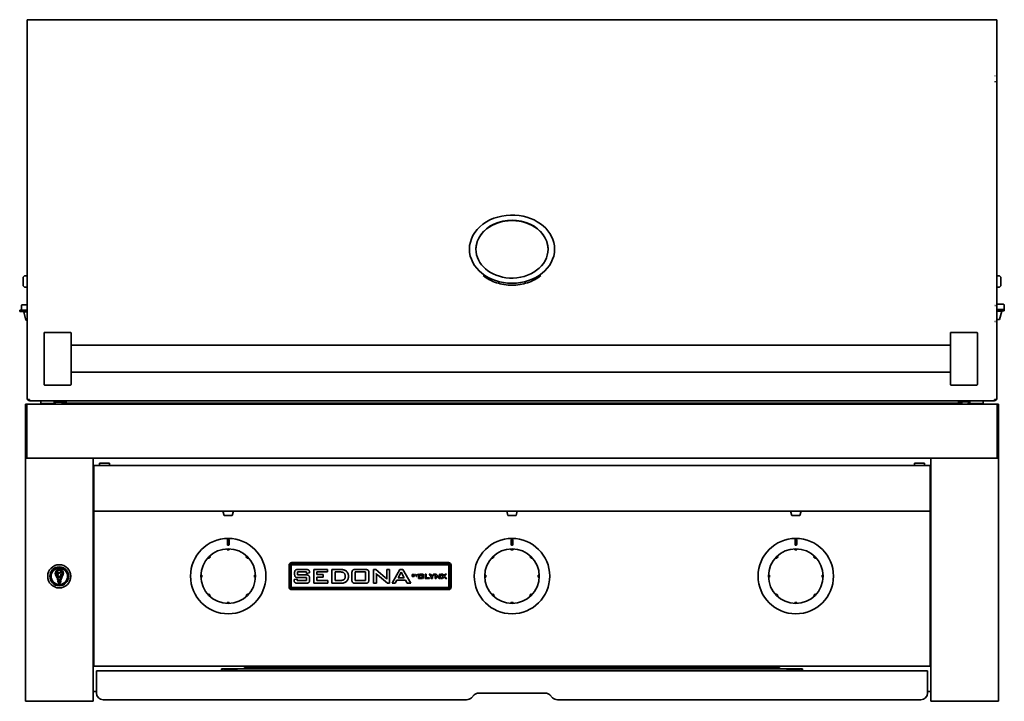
# Model space of a CAD drawing. Extents: x -1.2 to 69.4, y 1.7 to 60.2.
# Tile 1 of 3: x -1.2 to 35.2, y 1.7 to 27. Entities that reach past the tile are written whole.
import ezdxf

# ---------------------------------------------------------------- set-up
doc = ezdxf.new("R2010")
doc.units = 0
doc.header["$MEASUREMENT"] = 0

msp = doc.modelspace()

# ---------------------------------------------------------------- linework, layer by layer
at = {"color": 7, "lineweight": 35}
for p, q in [((-0.853, 26.956), (-0.938, 26.956)), ((-0.938, 24.882), (-0.938, 26.956)), ((-0.938, 24.794), (-0.938, 26.847)), ((-0.853, 26.957), (-0.853, 26.956)), ((34.853, 26.957), (-0.853, 26.957)), ((34.853, 26.956), (34.853, 26.957)), ((34.937, 26.956), (34.853, 26.956)), ((34.937, 26.956), (34.937, 24.882)), ((-0.938, 24.663), (-0.938, 24.882)), ((-0.938, 24.794), (-0.938, 24.582)), ((34.937, 24.882), (34.937, 24.663)), ((-0.938, 16.379), (-0.938, 24.663)), ((-0.938, 16.359), (-0.938, 24.582)), ((34.937, 24.663), (34.937, 16.379)), ((15.425, 18.398), (15.425, 18.466)), ((18.575, 18.398), (18.575, 18.466)), ((-1.088, 17.395), (-1.088, 17.168)), ((-1.088, 17.168), (-1.088, 17.149)), ((-0.938, 17.485), (-0.998, 17.485)), ((34.937, 17.485), (34.997, 17.485)), ((35.087, 17.392), (35.087, 17.395)), ((35.087, 17.149), (35.087, 17.392)), ((-0.938, 17.059), (-0.998, 17.059)), ((34.937, 17.059), (34.997, 17.059)), ((-0.938, 16.401), (-1.122, 16.401)), ((35.181, 16.426), (34.937, 16.426)), ((35.212, 16.395), (35.212, 16.239)), ((-0.965, 16.214), (-1.215, 16.214)), ((-1.215, 16.154), (-1.215, 16.214)), ((-0.965, 16.154), (-1.215, 16.154)), ((-1.153, 16.37), (-1.153, 16.214)), ((-1.063, 16.144), (-0.938, 16.144)), ((-0.982, 15.841), (-1.063, 16.144)), ((-1.013, 16.144), (-1.013, 16.154)), ((-0.938, 16.214), (-0.965, 16.214)), ((-0.938, 16.154), (-0.965, 16.154)), ((-0.938, 15.79), (-0.938, 16.379)), ((-0.938, 16.359), (-0.938, 15.79)), ((34.937, 16.379), (34.937, 15.79)), ((34.937, 16.239), (34.964, 16.239)), ((34.937, 16.179), (34.964, 16.179)), ((34.938, 16.169), (35.122, 16.169)), ((35.214, 16.239), (34.964, 16.239)), ((34.964, 16.179), (35.214, 16.179)), ((35.041, 15.866), (35.122, 16.169)), ((35.072, 16.169), (35.072, 16.179)), ((35.214, 16.239), (35.214, 16.179)), ((-0.982, 15.841), (-0.938, 15.841)), ((-0.938, 12.906), (-0.938, 15.79)), ((-0.938, 15.79), (-0.938, 12.973)), ((34.878, 15.793), (34.878, 15.79)), ((34.878, 15.79), (34.878, 15.786)), ((34.937, 15.866), (35.041, 15.866)), ((34.937, 12.906), (34.937, 15.79)), ((-0.313, 15.009), (-0.313, 15.367)), ((0.667, 15.388), (-0.293, 15.388)), ((0.687, 15.367), (0.687, 15.009)), ((33.219, 15.009), (33.219, 15.367)), ((33.239, 15.388), (34.199, 15.388)), ((34.219, 15.367), (34.219, 15.009)), ((-0.313, 15.009), (-0.313, 13.816)), ((0.687, 13.816), (0.687, 15.009)), ((33.219, 15.009), (33.219, 13.816)), ((34.219, 13.816), (34.219, 15.009)), ((0.687, 14.913), (33.219, 14.913)), ((0.687, 13.913), (33.219, 13.913)), ((-0.313, 13.458), (-0.313, 13.816)), ((0.687, 13.816), (0.687, 13.458)), ((33.219, 13.458), (33.219, 13.816)), ((34.219, 13.816), (34.219, 13.458)), ((-0.313, 13.457), (-0.313, 13.458)), ((0.667, 13.438), (-0.293, 13.438)), ((0.667, 13.437), (-0.293, 13.437)), ((0.687, 13.458), (0.687, 13.457)), ((33.219, 13.457), (33.219, 13.458)), ((33.239, 13.438), (34.199, 13.438)), ((34.199, 13.437), (33.239, 13.437)), ((34.219, 13.458), (34.219, 13.457)), ((-0.938, 12.906), (-0.853, 12.906)), ((-0.853, 12.85), (-0.853, 12.906)), ((34.853, 12.85), (-0.853, 12.85)), ((-0.438, 12.85), (0.055, 12.85)), ((-0.438, 12.76), (-0.438, 12.85)), ((-0.438, 12.76), (0.055, 12.76)), ((-0.232, 12.76), (-0.249, 12.737)), ((0.077, 12.755), (-0.202, 12.755)), ((0.055, 12.85), (0.062, 12.85)), ((0.055, 12.76), (0.062, 12.76)), ((0.062, 12.76), (0.062, 12.85)), ((0.062, 12.812), (0.12, 12.812)), ((0.062, 12.8), (0.12, 12.8)), ((0.5, 12.803), (0.147, 12.803)), ((0.359, 12.803), (0.359, 12.772)), ((2.797, 12.772), (0.359, 12.772)), ((0.359, 12.772), (0.359, 12.737)), ((0.5, 12.85), (0.5, 12.803)), ((2.797, 12.772), (31.201, 12.772)), ((2.797, 12.772), (2.797, 12.737)), ((33.638, 12.772), (31.201, 12.772)), ((31.201, 12.772), (31.201, 12.737)), ((33.5, 12.828), (33.5, 12.85)), ((33.853, 12.828), (33.5, 12.828)), ((33.638, 12.772), (33.638, 12.82)), ((33.937, 12.82), (33.638, 12.82)), ((33.638, 12.772), (33.638, 12.737)), ((33.937, 12.838), (33.879, 12.838)), ((33.937, 12.825), (33.879, 12.825)), ((33.923, 12.78), (33.937, 12.78)), ((33.937, 12.85), (34.177, 12.85)), ((33.937, 12.76), (33.937, 12.85)), ((33.937, 12.76), (34.177, 12.76)), ((34.177, 12.85), (34.437, 12.85)), ((34.177, 12.76), (34.437, 12.76)), ((34.25, 12.76), (34.257, 12.75)), ((34.437, 12.76), (34.437, 12.85)), ((34.937, 12.906), (34.853, 12.906)), ((34.853, 12.906), (34.853, 12.85)), ((-0.952, 12.737), (-1, 12.737)), ((-1, 12.737), (-1, 12.049)), ((34.952, 12.737), (-0.952, 12.737)), ((-0.952, 12.05), (-0.952, 12.737)), ((-0.952, 12.737), (-0.952, 12.049)), ((34.952, 12.05), (34.952, 12.737)), ((34.952, 12.737), (34.952, 12.049)), ((34.952, 12.737), (35, 12.737)), ((35, 12.737), (35, 12.049)), ((-1, 12.049), (-1, 11.871)), ((-0.952, 11.872), (-0.952, 12.05)), ((-0.952, 12.049), (-0.952, 11.871)), ((34.952, 11.872), (34.952, 12.05)), ((34.952, 12.049), (34.952, 11.871)), ((35, 12.049), (35, 11.871)), ((-1, 10.799), (-1, 11.871)), ((-0.952, 11.872), (-0.952, 10.795)), ((-0.952, 10.799), (-0.952, 11.871)), ((34.952, 11.872), (34.952, 10.795)), ((34.952, 10.799), (34.952, 11.871)), ((35, 10.799), (35, 11.871)), ((-1, 10.739), (-1, 10.799)), ((-0.952, 10.799), (-1, 10.799)), ((-1, 10.738), (-1, 10.739)), ((-1, 10.739), (-0.952, 10.739)), ((-1, 10.737), (-1, 10.738)), ((-1, 1.737), (-1, 10.737)), ((-0.902, 10.737), (-1, 10.737)), ((-0.952, 10.739), (-0.952, 10.799)), ((-0.952, 10.737), (-0.952, 10.795)), ((-0.952, 10.738), (-0.952, 10.739)), ((-0.952, 10.737), (-0.952, 10.738)), ((34.952, 10.737), (-0.952, 10.737)), ((-0.902, 10.737), (1.402, 10.737)), ((1.5, 10.737), (1.402, 10.737)), ((1.5, 10.737), (1.5, 1.737)), ((32.5, 10.737), (32.598, 10.737)), ((32.5, 10.737), (32.5, 1.737)), ((34.902, 10.737), (32.598, 10.737)), ((34.902, 10.737), (35, 10.737)), ((34.952, 10.799), (35, 10.799)), ((34.952, 10.737), (34.952, 10.795)), ((35, 10.739), (34.952, 10.739)), ((35, 10.739), (35, 10.799)), ((35, 10.738), (35, 10.739)), ((35, 10.737), (35, 10.738)), ((35, 1.737), (35, 10.737)), ((1.5, 10.425), (1.531, 10.425)), ((32.469, 10.464), (1.531, 10.464)), ((1.531, 10.464), (1.531, 10.394)), ((1.531, 9.461), (1.531, 10.394)), ((1.733, 10.55), (2.108, 10.55)), ((1.733, 10.464), (1.733, 10.55)), ((2.108, 10.55), (2.108, 10.464)), ((32.267, 10.55), (31.892, 10.55)), ((31.892, 10.55), (31.892, 10.464)), ((32.267, 10.464), (32.267, 10.55)), ((32.469, 10.464), (32.469, 10.394)), ((32.469, 10.425), (32.5, 10.425)), ((32.469, 9.461), (32.469, 10.394)), ((1.531, 9.444), (1.531, 9.461)), ((1.531, 8.885), (1.531, 9.444)), ((32.469, 9.444), (32.469, 9.461)), ((32.469, 8.885), (32.469, 9.444)), ((1.531, 8.885), (1.531, 8.846)), ((1.531, 8.846), (1.531, 8.775)), ((32.469, 8.775), (1.531, 8.775)), ((1.531, 8.744), (1.531, 8.775)), ((1.531, 3.112), (1.531, 8.744)), ((6.304, 8.775), (6.696, 8.775)), ((6.35, 8.615), (6.304, 8.775)), ((6.65, 8.615), (6.696, 8.775)), ((16.804, 8.775), (17.196, 8.775)), ((16.85, 8.615), (16.804, 8.775)), ((17.15, 8.615), (17.196, 8.775)), ((27.304, 8.775), (27.696, 8.775)), ((27.35, 8.615), (27.304, 8.775)), ((27.65, 8.615), (27.696, 8.775)), ((32.469, 8.885), (32.469, 8.846)), ((32.469, 8.846), (32.469, 8.775)), ((32.469, 8.744), (32.469, 8.775)), ((32.469, 3.112), (32.469, 8.744)), ((6.35, 8.615), (6.65, 8.615)), ((6.35, 8.615), (6.65, 8.615)), ((16.85, 8.615), (17.15, 8.615)), ((16.85, 8.615), (17.15, 8.615)), ((27.35, 8.615), (27.65, 8.615)), ((27.35, 8.615), (27.65, 8.615)), ((6.469, 7.541), (6.469, 7.697)), ((6.531, 7.697), (6.531, 7.541)), ((16.969, 7.541), (16.969, 7.697)), ((17.031, 7.697), (17.031, 7.541)), ((27.472, 7.541), (27.472, 7.697)), ((27.534, 7.697), (27.534, 7.541)), ((6.461, 7.367), (6.461, 7.353)), ((6.461, 7.339), (6.461, 7.353)), ((6.5, 7.339), (6.461, 7.339)), ((6.539, 7.339), (6.5, 7.339)), ((6.539, 7.353), (6.539, 7.367)), ((6.539, 7.353), (6.539, 7.339)), ((16.961, 7.367), (16.961, 7.353)), ((16.961, 7.339), (16.961, 7.353)), ((17, 7.339), (16.961, 7.339)), ((17.039, 7.339), (17, 7.339)), ((17.039, 7.353), (17.039, 7.367)), ((17.039, 7.353), (17.039, 7.339)), ((27.461, 7.367), (27.461, 7.353)), ((27.461, 7.339), (27.461, 7.353)), ((27.5, 7.339), (27.461, 7.339)), ((27.539, 7.339), (27.5, 7.339)), ((27.539, 7.353), (27.539, 7.367)), ((27.539, 7.353), (27.539, 7.339)), ((5.767, 7.047), (5.776, 7.038)), ((5.786, 7.028), (5.776, 7.038)), ((5.842, 7.083), (5.786, 7.028)), ((5.832, 7.093), (5.822, 7.102)), ((5.832, 7.093), (5.842, 7.083)), ((7.158, 7.083), (7.168, 7.093)), ((7.213, 7.028), (7.158, 7.083)), ((7.178, 7.102), (7.168, 7.093)), ((7.223, 7.038), (7.213, 7.028)), ((7.223, 7.038), (7.233, 7.047)), ((16.267, 7.047), (16.276, 7.038)), ((16.286, 7.028), (16.276, 7.038)), ((16.342, 7.083), (16.286, 7.028)), ((16.332, 7.093), (16.322, 7.102)), ((16.332, 7.093), (16.342, 7.083)), ((17.658, 7.083), (17.668, 7.093)), ((17.713, 7.028), (17.658, 7.083)), ((17.678, 7.102), (17.668, 7.093)), ((17.723, 7.038), (17.713, 7.028)), ((17.723, 7.038), (17.733, 7.047)), ((26.767, 7.047), (26.776, 7.038)), ((26.786, 7.028), (26.776, 7.038)), ((26.842, 7.083), (26.786, 7.028)), ((26.832, 7.093), (26.822, 7.102)), ((26.832, 7.093), (26.842, 7.083)), ((28.158, 7.083), (28.168, 7.093)), ((28.213, 7.028), (28.158, 7.083)), ((28.178, 7.102), (28.168, 7.093)), ((28.223, 7.038), (28.213, 7.028)), ((28.223, 7.038), (28.233, 7.047)), ((0.226, 6.669), (0.226, 6.666)), ((0.274, 6.666), (0.274, 6.669)), ((8.75, 6.769), (8.75, 5.969)), ((8.783, 6.769), (8.783, 5.969)), ((8.833, 6.769), (8.833, 5.969)), ((14.65, 6.869), (8.85, 6.869)), ((14.65, 6.836), (8.85, 6.836)), ((14.65, 6.786), (8.85, 6.786)), ((9.088, 6.613), (9.378, 6.613)), ((9.664, 6.613), (10.179, 6.613)), ((9.664, 6.106), (9.664, 6.613)), ((10.179, 6.613), (10.179, 6.522)), ((10.335, 6.613), (10.663, 6.613)), ((10.335, 6.106), (10.335, 6.613)), ((11.204, 6.613), (11.577, 6.613)), ((11.876, 6.613), (11.957, 6.613)), ((11.876, 6.106), (11.876, 6.613)), ((11.957, 6.613), (12.312, 6.314)), ((12.365, 6.613), (12.473, 6.613)), ((12.365, 6.347), (12.365, 6.613)), ((12.473, 6.613), (12.473, 6.106)), ((12.565, 6.106), (12.851, 6.613)), ((12.851, 6.613), (12.964, 6.613)), ((12.964, 6.613), (13.253, 6.106)), ((14.666, 5.969), (14.666, 6.769)), ((14.716, 5.969), (14.716, 6.769)), ((14.75, 5.969), (14.75, 6.769)), ((0.224, 6.207), (0.282, 6.207)), ((0.281, 6.246), (0.225, 6.246)), ((5.516, 6.408), (5.503, 6.408)), ((5.503, 6.33), (5.516, 6.33)), ((5.516, 6.408), (5.53, 6.408)), ((5.53, 6.33), (5.516, 6.33)), ((5.53, 6.408), (5.53, 6.33)), ((7.47, 6.408), (7.484, 6.408)), ((7.47, 6.33), (7.47, 6.408)), ((7.484, 6.33), (7.47, 6.33)), ((7.497, 6.408), (7.484, 6.408)), ((7.484, 6.33), (7.497, 6.33)), ((8.938, 6.24), (9.047, 6.26)), ((8.938, 6.228), (8.938, 6.24)), ((8.956, 6.436), (8.956, 6.493)), ((9.047, 6.26), (9.047, 6.206)), ((9.047, 6.206), (9.4, 6.206)), ((9.065, 6.522), (9.065, 6.414)), ((9.4, 6.522), (9.065, 6.522)), ((9.065, 6.414), (9.384, 6.414)), ((9.4, 6.314), (9.088, 6.314)), ((9.4, 6.468), (9.4, 6.522)), ((9.508, 6.491), (9.4, 6.468)), ((9.4, 6.206), (9.4, 6.314)), ((9.508, 6.501), (9.508, 6.491)), ((9.508, 6.293), (9.508, 6.228)), ((9.781, 6.522), (9.781, 6.423)), ((10.179, 6.522), (9.781, 6.522)), ((9.781, 6.423), (10.017, 6.423)), ((9.781, 6.332), (9.781, 6.206)), ((10.017, 6.332), (9.781, 6.332)), ((9.781, 6.206), (10.188, 6.206)), ((10.017, 6.423), (10.017, 6.332)), ((10.188, 6.206), (10.188, 6.106)), ((10.453, 6.522), (10.453, 6.206)), ((10.664, 6.522), (10.453, 6.522)), ((10.453, 6.206), (10.607, 6.206)), ((11.078, 6.23), (11.078, 6.493)), ((11.196, 6.522), (11.196, 6.206)), ((11.585, 6.522), (11.196, 6.522)), ((11.196, 6.206), (11.585, 6.206)), ((11.585, 6.206), (11.585, 6.522)), ((11.703, 6.493), (11.703, 6.23)), ((12.022, 6.419), (11.98, 6.46)), ((11.985, 6.38), (11.985, 6.106)), ((12.393, 6.106), (12.022, 6.419)), ((12.741, 6.215), (12.682, 6.106)), ((13.061, 6.215), (12.741, 6.215)), ((12.903, 6.513), (12.791, 6.305)), ((12.791, 6.305), (13.012, 6.305)), ((13.012, 6.305), (12.903, 6.513)), ((13.121, 6.106), (13.061, 6.215)), ((13.303, 6.432), (13.367, 6.432)), ((13.303, 6.351), (13.303, 6.432)), ((13.362, 6.351), (13.303, 6.351)), ((13.316, 6.42), (13.316, 6.4)), ((13.362, 6.42), (13.316, 6.42)), ((13.316, 6.4), (13.362, 6.4)), ((13.316, 6.388), (13.316, 6.362)), ((13.362, 6.388), (13.316, 6.388)), ((13.316, 6.362), (13.362, 6.362)), ((13.371, 6.406), (13.371, 6.414)), ((13.372, 6.372), (13.372, 6.379)), ((13.385, 6.416), (13.385, 6.407)), ((13.385, 6.377), (13.385, 6.367)), ((13.408, 6.432), (13.425, 6.432)), ((13.449, 6.386), (13.408, 6.432)), ((13.425, 6.432), (13.456, 6.396)), ((13.449, 6.351), (13.449, 6.386)), ((13.462, 6.351), (13.449, 6.351)), ((13.456, 6.396), (13.486, 6.432)), ((13.502, 6.432), (13.462, 6.386)), ((13.462, 6.386), (13.462, 6.351)), ((13.486, 6.432), (13.502, 6.432)), ((13.537, 6.438), (13.537, 6.276)), ((13.557, 6.438), (13.537, 6.438)), ((13.537, 6.276), (13.679, 6.276)), ((13.557, 6.296), (13.557, 6.438)), ((13.679, 6.296), (13.557, 6.296)), ((13.577, 6.438), (13.577, 6.418)), ((13.719, 6.438), (13.577, 6.438)), ((13.577, 6.418), (13.699, 6.418)), ((13.577, 6.404), (13.577, 6.314)), ((13.679, 6.404), (13.577, 6.404)), ((13.577, 6.314), (13.679, 6.314)), ((13.679, 6.314), (13.679, 6.404)), ((13.679, 6.276), (13.679, 6.296)), ((13.699, 6.418), (13.699, 6.28)), ((13.699, 6.28), (13.719, 6.28)), ((13.719, 6.28), (13.719, 6.438)), ((13.782, 6.438), (13.827, 6.438)), ((13.782, 6.276), (13.782, 6.438)), ((13.943, 6.276), (13.782, 6.276)), ((13.827, 6.438), (13.827, 6.31)), ((13.827, 6.31), (13.943, 6.31)), ((13.935, 6.438), (13.989, 6.438)), ((14.015, 6.348), (13.935, 6.438)), ((13.943, 6.31), (13.943, 6.276)), ((13.989, 6.438), (14.04, 6.378)), ((14.015, 6.276), (14.015, 6.348)), ((14.06, 6.276), (14.015, 6.276)), ((14.04, 6.378), (14.09, 6.438)), ((14.14, 6.438), (14.06, 6.35)), ((14.06, 6.35), (14.06, 6.276)), ((14.09, 6.438), (14.14, 6.438)), ((14.16, 6.438), (14.19, 6.438)), ((14.16, 6.276), (14.16, 6.438)), ((14.199, 6.276), (14.16, 6.276)), ((14.19, 6.438), (14.303, 6.345)), ((14.204, 6.373), (14.199, 6.378)), ((14.199, 6.363), (14.199, 6.276)), ((14.321, 6.276), (14.204, 6.373)), ((14.313, 6.438), (14.353, 6.438)), ((14.313, 6.353), (14.313, 6.438)), ((14.353, 6.276), (14.321, 6.276)), ((14.353, 6.438), (14.353, 6.276)), ((14.381, 6.438), (14.435, 6.438)), ((14.456, 6.359), (14.381, 6.438)), ((14.383, 6.276), (14.456, 6.359)), ((14.431, 6.276), (14.383, 6.276)), ((14.481, 6.337), (14.431, 6.276)), ((14.435, 6.438), (14.482, 6.385)), ((14.536, 6.276), (14.481, 6.337)), ((14.482, 6.385), (14.527, 6.438)), ((14.576, 6.438), (14.508, 6.363)), ((14.508, 6.363), (14.591, 6.276)), ((14.527, 6.438), (14.576, 6.438)), ((14.591, 6.276), (14.536, 6.276)), ((16.016, 6.408), (16.003, 6.408)), ((16.003, 6.33), (16.016, 6.33)), ((16.016, 6.408), (16.03, 6.408)), ((16.03, 6.33), (16.016, 6.33)), ((16.03, 6.408), (16.03, 6.33)), ((17.97, 6.408), (17.984, 6.408)), ((17.97, 6.33), (17.97, 6.408)), ((17.984, 6.33), (17.97, 6.33)), ((17.997, 6.408), (17.984, 6.408)), ((17.984, 6.33), (17.997, 6.33)), ((26.516, 6.408), (26.503, 6.408)), ((26.503, 6.33), (26.516, 6.33)), ((26.516, 6.408), (26.53, 6.408)), ((26.53, 6.33), (26.516, 6.33)), ((26.53, 6.408), (26.53, 6.33)), ((28.47, 6.408), (28.484, 6.408)), ((28.47, 6.33), (28.47, 6.408)), ((28.484, 6.33), (28.47, 6.33)), ((28.497, 6.408), (28.484, 6.408)), ((28.484, 6.33), (28.497, 6.33)), ((0.126, 6.08), (0.126, 6.083)), ((0.196, 6.179), (0.196, 6.154)), ((0.3, 6.19), (0.207, 6.19)), ((0.207, 6.143), (0.3, 6.143)), ((0.284, 6.127), (0.222, 6.127)), ((0.31, 6.154), (0.31, 6.179)), ((0.374, 6.08), (0.374, 6.083)), ((8.85, 5.953), (14.65, 5.953)), ((8.85, 5.903), (14.65, 5.903)), ((8.85, 5.869), (14.65, 5.869)), ((9.384, 6.106), (9.068, 6.106)), ((10.188, 6.106), (9.664, 6.106)), ((10.632, 6.106), (10.335, 6.106)), ((11.577, 6.106), (11.204, 6.106)), ((11.985, 6.106), (11.876, 6.106)), ((12.473, 6.106), (12.393, 6.106)), ((12.682, 6.106), (12.565, 6.106)), ((13.253, 6.106), (13.121, 6.106)), ((5.776, 5.701), (5.767, 5.692)), ((5.776, 5.701), (5.786, 5.711)), ((5.786, 5.711), (5.842, 5.656)), ((5.822, 5.636), (5.832, 5.646)), ((5.842, 5.656), (5.832, 5.646)), ((7.158, 5.656), (7.213, 5.711)), ((7.168, 5.646), (7.158, 5.656)), ((7.168, 5.646), (7.178, 5.636)), ((7.213, 5.711), (7.223, 5.701)), ((7.233, 5.692), (7.223, 5.701)), ((16.276, 5.701), (16.267, 5.692)), ((16.276, 5.701), (16.286, 5.711)), ((16.286, 5.711), (16.342, 5.656)), ((16.322, 5.636), (16.332, 5.646)), ((16.342, 5.656), (16.332, 5.646)), ((17.658, 5.656), (17.713, 5.711)), ((17.668, 5.646), (17.658, 5.656)), ((17.668, 5.646), (17.678, 5.636)), ((17.713, 5.711), (17.723, 5.701)), ((17.733, 5.692), (17.723, 5.701)), ((26.776, 5.701), (26.767, 5.692)), ((26.776, 5.701), (26.786, 5.711)), ((26.786, 5.711), (26.842, 5.656)), ((26.822, 5.636), (26.832, 5.646)), ((26.842, 5.656), (26.832, 5.646)), ((28.158, 5.656), (28.213, 5.711)), ((28.168, 5.646), (28.158, 5.656)), ((28.168, 5.646), (28.178, 5.636)), ((28.213, 5.711), (28.223, 5.701)), ((28.233, 5.692), (28.223, 5.701)), ((6.461, 5.385), (6.461, 5.399)), ((6.461, 5.399), (6.5, 5.399)), ((6.461, 5.385), (6.461, 5.372)), ((6.5, 5.399), (6.539, 5.399)), ((6.539, 5.399), (6.539, 5.385)), ((6.539, 5.372), (6.539, 5.385)), ((16.961, 5.385), (16.961, 5.399)), ((16.961, 5.399), (17, 5.399)), ((16.961, 5.385), (16.961, 5.372)), ((17, 5.399), (17.039, 5.399)), ((17.039, 5.399), (17.039, 5.385)), ((17.039, 5.372), (17.039, 5.385)), ((27.461, 5.385), (27.461, 5.399)), ((27.461, 5.399), (27.5, 5.399)), ((27.461, 5.385), (27.461, 5.372)), ((27.5, 5.399), (27.539, 5.399)), ((27.539, 5.399), (27.539, 5.385)), ((27.539, 5.372), (27.539, 5.385)), ((1.531, 4.237), (1.5, 4.237)), ((32.5, 4.237), (32.469, 4.237)), ((32.469, 4.117), (32.5, 4.117)), ((32.5, 3.772), (32.469, 3.772)), ((1.531, 3.344), (1.5, 3.344)), ((32.5, 3.344), (32.469, 3.344)), ((1.531, 3.112), (1.531, 3.041)), ((32.469, 3.041), (1.531, 3.041)), ((6.25, 2.944), (6.25, 2.866)), ((7.205, 2.944), (6.25, 2.944)), ((6.825, 2.939), (6.372, 2.939)), ((6.825, 2.939), (6.825, 2.879)), ((7.083, 3.031), (7.083, 3.041)), ((7.208, 2.943), (7.083, 3.031)), ((7.116, 3.041), (7.208, 2.977)), ((26.792, 2.977), (7.208, 2.977)), ((7.208, 2.977), (7.208, 2.943)), ((26.792, 2.943), (7.208, 2.943)), ((26.792, 2.977), (26.884, 3.041)), ((26.917, 3.031), (26.792, 2.943)), ((26.792, 2.943), (26.792, 2.977)), ((27.75, 2.944), (26.794, 2.944)), ((26.917, 3.041), (26.917, 3.031)), ((27.175, 2.866), (27.175, 2.939)), ((27.175, 2.939), (27.628, 2.939)), ((27.175, 2.879), (27.175, 2.939)), ((27.75, 2.866), (27.75, 2.944)), ((32.469, 3.112), (32.469, 3.041)), ((1.625, 2.866), (32.375, 2.866)), ((1.625, 2.866), (1.625, 2.58)), ((1.625, 2.58), (1.625, 2.044)), ((6.825, 2.879), (6.372, 2.879)), ((6.375, 2.88), (6.375, 2.866)), ((6.825, 2.866), (6.825, 2.88)), ((27.175, 2.879), (27.628, 2.879)), ((27.625, 2.88), (27.625, 2.866)), ((32.375, 2.58), (32.375, 2.866)), ((32.375, 2.044), (32.375, 2.58)), ((1.625, 2.094), (1.5, 2.094)), ((15.601, 1.971), (15.497, 1.867)), ((18.222, 2.044), (15.777, 2.044)), ((18.503, 1.867), (18.399, 1.971)), ((32.5, 2.094), (32.375, 2.094)), ((-1, 1.737), (-0.902, 1.737)), ((1.402, 1.737), (-0.902, 1.737)), ((-0.252, 1.737), (-0.251, 1.737)), ((1.402, 1.737), (1.5, 1.737)), ((15.32, 1.794), (1.875, 1.794)), ((32.125, 1.794), (18.679, 1.794)), ((32.5, 1.737), (32.598, 1.737)), ((32.598, 1.737), (34.902, 1.737)), ((34.902, 1.737), (35, 1.737))]:
    msp.add_line(p, q, dxfattribs=at)
for points in [[(34.87, 24.663), (34.872, 24.665), (34.874, 24.665), (34.877, 24.665), (34.88, 24.663)], [(34.88, 24.663), (34.878, 24.661), (34.876, 24.66), (34.873, 24.661), (34.87, 24.663)], [(17, 17.132), (16.926, 17.133), (16.853, 17.137), (16.78, 17.145), (16.708, 17.155), (16.636, 17.168), (16.566, 17.184), (16.495, 17.203), (16.426, 17.224)], [(17.574, 17.224), (17.505, 17.203), (17.434, 17.184), (17.363, 17.168), (17.292, 17.155), (17.22, 17.145), (17.147, 17.137), (17.074, 17.133), (17, 17.132)], [(34.87, 16.379), (34.873, 16.381), (34.876, 16.381), (34.879, 16.38), (34.88, 16.379)], [(34.88, 16.379), (34.877, 16.376), (34.874, 16.376), (34.871, 16.378), (34.87, 16.379)], [(34.87, 15.79), (34.872, 15.793), (34.873, 15.794), (34.875, 15.794), (34.877, 15.793), (34.88, 15.79)], [(34.87, 15.79), (34.872, 15.793), (34.873, 15.794), (34.875, 15.794), (34.876, 15.794), (34.878, 15.793), (34.88, 15.79)], [(8.956, 6.493), (8.957, 6.514), (8.96, 6.535), (8.963, 6.551), (8.968, 6.564), (8.974, 6.576), (8.981, 6.584), (8.989, 6.592), (9.001, 6.599), (9.013, 6.603), (9.029, 6.608), (9.05, 6.611), (9.063, 6.612), (9.088, 6.613)], [(9.378, 6.613), (9.405, 6.612), (9.418, 6.61), (9.436, 6.608), (9.452, 6.603), (9.465, 6.598), (9.476, 6.592), (9.484, 6.584), (9.492, 6.575), (9.498, 6.563), (9.503, 6.549), (9.506, 6.532), (9.507, 6.522), (9.508, 6.501)], [(10.663, 6.613), (10.692, 6.612), (10.728, 6.609), (10.749, 6.605), (10.775, 6.599), (10.8, 6.591), (10.822, 6.582), (10.842, 6.572), (10.862, 6.559), (10.879, 6.545), (10.894, 6.529), (10.907, 6.513), (10.919, 6.495), (10.929, 6.474), (10.937, 6.453), (10.943, 6.43), (10.947, 6.406), (10.949, 6.392), (10.95, 6.363)], [(11.078, 6.493), (11.079, 6.514), (11.081, 6.534), (11.085, 6.551), (11.087, 6.56), (11.091, 6.568), (11.095, 6.576), (11.102, 6.585), (11.11, 6.592), (11.12, 6.598), (11.134, 6.604), (11.15, 6.608), (11.164, 6.61), (11.174, 6.612), (11.194, 6.612), (11.204, 6.613)], [(11.577, 6.613), (11.604, 6.612), (11.618, 6.61), (11.637, 6.607), (11.652, 6.602), (11.664, 6.597), (11.673, 6.591), (11.681, 6.583), (11.688, 6.573), (11.693, 6.561), (11.697, 6.546), (11.701, 6.527), (11.702, 6.516), (11.703, 6.493)], [(0.192, 6.444), (0.187, 6.444), (0.182, 6.443), (0.178, 6.44), (0.176, 6.436)], [(0.176, 6.436), (0.182, 6.429), (0.185, 6.426), (0.187, 6.419), (0.188, 6.414), (0.187, 6.411), (0.186, 6.403), (0.185, 6.398), (0.185, 6.395), (0.186, 6.391), (0.188, 6.386), (0.194, 6.38), (0.198, 6.376), (0.2, 6.374), (0.203, 6.369), (0.203, 6.365), (0.203, 6.357), (0.203, 6.352), (0.206, 6.347), (0.211, 6.342), (0.219, 6.337), (0.222, 6.334), (0.225, 6.327), (0.226, 6.321), (0.226, 6.316)], [(0.184, 6.506), (0.181, 6.502), (0.18, 6.501), (0.18, 6.497), (0.181, 6.494), (0.184, 6.489), (0.185, 6.488)], [(0.314, 6.512), (0.305, 6.515), (0.3, 6.515), (0.294, 6.515), (0.289, 6.513), (0.286, 6.511), (0.28, 6.507), (0.275, 6.504), (0.272, 6.503), (0.268, 6.501), (0.263, 6.502), (0.255, 6.505), (0.25, 6.507), (0.247, 6.507), (0.242, 6.507), (0.238, 6.506), (0.23, 6.502), (0.226, 6.5), (0.22, 6.5), (0.214, 6.503), (0.205, 6.508), (0.201, 6.509), (0.194, 6.509), (0.188, 6.508), (0.184, 6.506)], [(0.185, 6.488), (0.193, 6.491), (0.197, 6.492), (0.203, 6.491), (0.209, 6.488), (0.216, 6.484), (0.22, 6.483), (0.225, 6.482), (0.229, 6.483), (0.233, 6.485), (0.237, 6.487), (0.243, 6.489), (0.248, 6.489), (0.255, 6.487), (0.262, 6.484), (0.268, 6.483), (0.273, 6.485), (0.278, 6.487), (0.286, 6.493), (0.292, 6.496), (0.3, 6.497), (0.306, 6.496), (0.315, 6.494)], [(0.243, 6.323), (0.242, 6.33), (0.242, 6.333), (0.241, 6.337), (0.237, 6.342), (0.232, 6.346), (0.224, 6.352), (0.222, 6.355), (0.22, 6.357), (0.219, 6.362), (0.22, 6.369), (0.22, 6.374), (0.219, 6.376), (0.217, 6.381), (0.212, 6.386), (0.207, 6.391), (0.204, 6.395), (0.202, 6.4), (0.202, 6.404), (0.203, 6.412), (0.204, 6.42), (0.204, 6.424), (0.202, 6.432), (0.198, 6.437), (0.192, 6.444)], [(0.226, 6.316), (0.231, 6.315), (0.233, 6.314), (0.237, 6.315), (0.24, 6.317), (0.241, 6.319), (0.243, 6.323)], [(0.313, 6.444), (0.307, 6.436), (0.304, 6.433), (0.302, 6.426), (0.302, 6.421), (0.302, 6.418), (0.303, 6.41), (0.304, 6.405), (0.304, 6.402), (0.303, 6.398), (0.301, 6.393), (0.295, 6.387), (0.291, 6.383), (0.289, 6.381), (0.286, 6.376), (0.286, 6.372), (0.286, 6.364), (0.286, 6.359), (0.283, 6.354), (0.278, 6.349), (0.271, 6.344), (0.267, 6.341), (0.264, 6.334), (0.263, 6.328), (0.263, 6.323)], [(0.263, 6.323), (0.266, 6.318), (0.267, 6.316), (0.271, 6.314), (0.276, 6.315), (0.28, 6.316)], [(0.28, 6.316), (0.28, 6.323), (0.28, 6.326), (0.282, 6.33), (0.285, 6.335), (0.291, 6.339), (0.298, 6.345), (0.301, 6.348), (0.302, 6.35), (0.303, 6.355), (0.303, 6.362), (0.303, 6.367), (0.303, 6.369), (0.306, 6.374), (0.31, 6.379), (0.315, 6.384), (0.319, 6.388), (0.32, 6.393), (0.321, 6.397), (0.319, 6.405), (0.318, 6.413), (0.318, 6.417), (0.321, 6.425), (0.324, 6.43), (0.33, 6.436)], [(0.33, 6.436), (0.327, 6.441), (0.325, 6.443), (0.321, 6.444), (0.319, 6.444), (0.313, 6.444)], [(0.315, 6.494), (0.317, 6.498), (0.318, 6.5), (0.318, 6.503), (0.318, 6.506), (0.317, 6.508), (0.314, 6.512)], [(9.068, 6.106), (9.049, 6.107), (9.026, 6.109), (9.005, 6.112), (8.996, 6.115), (8.988, 6.118), (8.979, 6.122), (8.97, 6.128), (8.961, 6.136), (8.954, 6.146), (8.949, 6.157), (8.944, 6.174), (8.941, 6.192), (8.939, 6.204), (8.938, 6.228)], [(9.088, 6.314), (9.059, 6.315), (9.045, 6.317), (9.024, 6.321), (9.015, 6.323), (9.006, 6.326), (8.997, 6.33), (8.987, 6.337), (8.979, 6.345), (8.972, 6.355), (8.967, 6.366), (8.962, 6.383), (8.959, 6.4), (8.957, 6.413), (8.956, 6.436)], [(9.384, 6.414), (9.411, 6.413), (9.425, 6.411), (9.442, 6.408), (9.457, 6.403), (9.468, 6.398), (9.479, 6.391), (9.487, 6.383), (9.494, 6.373), (9.499, 6.361), (9.503, 6.345), (9.507, 6.326), (9.508, 6.315), (9.508, 6.293)], [(9.508, 6.228), (9.508, 6.207), (9.505, 6.187), (9.502, 6.171), (9.497, 6.155), (9.492, 6.145), (9.485, 6.135), (9.477, 6.127), (9.466, 6.12), (9.454, 6.115), (9.436, 6.111), (9.418, 6.108), (9.406, 6.107), (9.384, 6.106)], [(10.607, 6.206), (10.649, 6.207), (10.67, 6.209), (10.696, 6.212), (10.722, 6.217), (10.742, 6.223), (10.76, 6.231), (10.775, 6.239), (10.788, 6.249), (10.8, 6.26), (10.809, 6.273), (10.817, 6.288), (10.824, 6.304), (10.828, 6.323), (10.831, 6.343), (10.832, 6.366)], [(10.832, 6.366), (10.832, 6.384), (10.829, 6.406), (10.827, 6.419), (10.821, 6.435), (10.814, 6.452), (10.805, 6.466), (10.794, 6.479), (10.781, 6.49), (10.767, 6.499), (10.751, 6.507), (10.734, 6.513), (10.713, 6.518), (10.691, 6.521), (10.664, 6.522)], [(10.95, 6.363), (10.949, 6.34), (10.946, 6.312), (10.941, 6.288), (10.934, 6.264), (10.924, 6.242), (10.913, 6.22), (10.9, 6.201), (10.886, 6.184), (10.871, 6.169), (10.854, 6.156), (10.839, 6.145)], [(11.204, 6.106), (11.183, 6.107), (11.162, 6.109), (11.151, 6.111), (11.14, 6.113), (11.13, 6.116), (11.118, 6.122), (11.108, 6.128), (11.1, 6.136), (11.093, 6.147), (11.088, 6.158), (11.086, 6.167), (11.083, 6.176), (11.08, 6.193), (11.079, 6.205), (11.078, 6.23)], [(11.703, 6.23), (11.702, 6.211), (11.7, 6.188), (11.696, 6.171), (11.692, 6.157), (11.687, 6.146), (11.68, 6.136), (11.671, 6.128), (11.66, 6.121), (11.648, 6.116), (11.637, 6.112), (11.626, 6.11), (11.614, 6.108), (11.602, 6.107), (11.577, 6.106)], [(11.98, 6.46), (11.984, 6.412), (11.985, 6.38)], [(12.312, 6.314), (12.336, 6.293), (12.352, 6.279), (12.37, 6.259)], [(12.37, 6.259), (12.367, 6.294), (12.365, 6.324), (12.365, 6.347)], [(13.371, 6.414), (13.37, 6.417), (13.368, 6.419), (13.366, 6.42), (13.362, 6.42)], [(13.362, 6.4), (13.365, 6.4), (13.367, 6.401), (13.368, 6.401), (13.37, 6.403), (13.371, 6.406)], [(13.372, 6.379), (13.372, 6.383), (13.371, 6.385), (13.368, 6.387), (13.365, 6.388), (13.362, 6.388)], [(13.362, 6.362), (13.367, 6.363), (13.369, 6.363), (13.371, 6.366), (13.372, 6.37), (13.372, 6.372)], [(13.385, 6.367), (13.384, 6.361), (13.381, 6.357), (13.377, 6.353), (13.371, 6.352), (13.362, 6.351)], [(13.367, 6.432), (13.375, 6.431), (13.378, 6.43), (13.382, 6.427), (13.384, 6.422), (13.385, 6.416)], [(13.385, 6.407), (13.385, 6.403), (13.383, 6.399), (13.38, 6.396), (13.376, 6.395), (13.371, 6.394)], [(13.371, 6.394), (13.376, 6.393), (13.38, 6.39), (13.383, 6.387), (13.385, 6.382), (13.385, 6.377)], [(10.839, 6.145), (10.82, 6.135), (10.801, 6.127), (10.776, 6.12), (10.752, 6.114), (10.719, 6.11), (10.687, 6.108), (10.669, 6.107), (10.632, 6.106)]]:
    msp.add_lwpolyline(points, dxfattribs=at)
for centre, radius in [((6.5, 6.369), 1.395), ((17, 6.369), 1.395), ((27.5, 6.369), 1.395), ((6.5, 6.369), 1.01), ((17, 6.369), 1.01), ((27.5, 6.369), 1.01), ((0.25, 6.362), 0.429), ((0.25, 6.362), 0.35), ((0.25, 6.362), 0.308), ((0.25, 6.362), 0.305)]:
    msp.add_circle(centre, radius, dxfattribs=at)
for centre, radius, start, end in [((34.875, 24.874), 0.0094, 57.9444, 122.0556), ((34.875, 24.89), 0.00924, 237.314, 302.686), ((-0.998, 17.395), 0.09, 90, 180), ((-0.998, 17.149), 0.09, 180, 270), ((34.997, 17.395), 0.09, 0, 90), ((34.997, 17.149), 0.09, 270, 360), ((-1.122, 16.37), 0.031, 90, 180), ((35.181, 16.395), 0.031, 360, 90), ((34.875, 15.79), 0.005, 180, 360), ((-0.292, 15.367), 0.0201, 90.4769, 180.4692), ((0.667, 15.367), 0.0201, 359.5311, 89.5236), ((33.239, 15.367), 0.0201, 90.4769, 180.4692), ((34.199, 15.367), 0.0201, 359.5311, 89.5236), ((-0.292, 13.458), 0.0201, 179.5312, 269.5236), ((-0.293, 13.457), 0.02, 180, 270), ((0.667, 13.458), 0.0201, 270.4769, 0.4692), ((0.667, 13.457), 0.02, 270, 360), ((33.239, 13.458), 0.0201, 179.5312, 269.5236), ((33.239, 13.457), 0.02, 180, 270), ((34.199, 13.458), 0.0201, 270.4769, 0.4692), ((34.199, 13.457), 0.02, 270, 360), ((-0.815, 12.973), 0.122, 213.2189, 270), ((-0.202, 12.803), 0.096, 206.4452, 223.2745), ((-0.202, 12.803), 0.048, 242.9619, 270), ((0.077, 12.659), 0.096, 54.5562, 90), ((33.923, 12.684), 0.096, 90, 146.6426), ((34.202, 12.828), 0.096, 288.1684, 314.7578), ((34.815, 12.973), 0.122, 270, 326.7811), ((-0.902, 12.639), 0.0978, 176.1832, 180), ((34.902, 12.639), 0.0978, 0, 3.7684), ((6.5, 7.697), 0.031, 360, 180), ((17, 7.697), 0.031, 360, 180), ((27.503, 7.697), 0.031, 359.8706, 179.8706), ((6.5, 6.369), 0.998, 87.7607, 92.2393), ((6.5, 7.541), 0.031, 180, 0), ((17, 6.369), 0.998, 87.7607, 92.2393), ((17, 7.541), 0.031, 180, 0), ((27.5, 6.369), 0.998, 87.7607, 92.2393), ((27.503, 7.541), 0.031, 179.8706, 359.8706), ((6.5, 6.369), 0.998, 132.7607, 137.2393), ((6.5, 6.369), 0.998, 42.7607, 47.2393), ((17, 6.369), 0.998, 132.7607, 137.2393), ((17, 6.369), 0.998, 42.7607, 47.2393), ((27.5, 6.369), 0.998, 132.7607, 137.2393), ((27.5, 6.369), 0.998, 42.7607, 47.2393), ((0.253, 6.469), 0.15, 325.4524, 199.482), ((0.253, 6.469), 0.121, 27.9885, 139.0404), ((8.85, 6.769), 0.1, 90, 180), ((8.85, 6.769), 0.0665, 90, 180), ((8.85, 6.769), 0.0165, 90, 180), ((14.65, 6.769), 0.1, 360, 90), ((14.65, 6.769), 0.0665, 0, 90), ((14.65, 6.769), 0.0165, 0, 90), ((0.438, 6.534), 0.347, 199.4948, 214.4709), ((0.253, 6.469), 0.121, 139.1089, 199.4497), ((0.441, 6.536), 0.321, 199.5861, 214.3796), ((-0.008, 6.228), 0.195, 16.1428, 34.4828), ((-0.008, 6.228), 0.224, 7.8883, 34.4838), ((-0.169, 6.181), 0.362, 9.0092, 16.1428), ((0.224, 6.244), 0.0362, 189.0092, 270), ((0.232, 6.261), 0.0181, 187.8883, 228.1897), ((0.225, 6.253), 0.00725, 228.1897, 270), ((0.281, 6.253), 0.00725, 270, 311.8103), ((0.282, 6.244), 0.0362, 270, 350.5149), ((0.274, 6.261), 0.0181, 311.8103, 352.1117), ((0.514, 6.228), 0.224, 145.5163, 172.1117), ((0.675, 6.178), 0.362, 145.4525, 170.5149), ((0.064, 6.536), 0.321, 325.6204, 340.4139), ((0.253, 6.469), 0.121, 340.552, 27.9359), ((6.5, 6.369), 0.998, 177.7607, 182.2393), ((6.5, 6.369), 0.998, 357.7607, 2.2393), ((13.923, 6.358), 0.277, 1.0606, 4.0126), ((14.198, 6.209), 0.172, 47.6403, 52.5518), ((14.549, 6.356), 0.236, 180.7474, 184.977), ((17, 6.369), 0.998, 177.7607, 182.2393), ((17, 6.369), 0.998, 357.7607, 2.2393), ((27.5, 6.369), 0.998, 177.7607, 182.2393), ((27.5, 6.369), 0.998, 357.7607, 2.2393), ((0.207, 6.179), 0.0109, 90, 180), ((0.207, 6.154), 0.0109, 180, 270), ((0.222, 6.119), 0.00778, 90, 214.1432), ((0.253, 6.14), 0.0453, 214.1432, 325.8568), ((0.284, 6.119), 0.00778, 325.8568, 90), ((0.3, 6.179), 0.0109, 0, 90), ((0.3, 6.154), 0.0109, 270, 360), ((8.85, 5.969), 0.1, 180, 270), ((8.85, 5.969), 0.0665, 180, 270), ((8.85, 5.969), 0.0165, 180, 270), ((14.65, 5.969), 0.1, 270, 0), ((14.65, 5.969), 0.0665, 270, 360), ((14.65, 5.969), 0.0165, 270, 360), ((6.5, 6.369), 0.998, 222.7607, 227.2393), ((6.5, 6.369), 0.998, 312.7607, 317.2393), ((17, 6.369), 0.998, 222.7607, 227.2393), ((17, 6.369), 0.998, 312.7607, 317.2393), ((27.5, 6.369), 0.998, 222.7607, 227.2393), ((27.5, 6.369), 0.998, 312.7607, 317.2393), ((6.5, 6.369), 0.998, 267.7607, 272.2393), ((17, 6.369), 0.998, 267.7607, 272.2393), ((27.5, 6.369), 0.998, 267.7607, 272.2393), ((1.55, 3.04), 0.0978, 101.2023, 120.7465), ((1.55, 3.04), 0.05, 112.3336, 180), ((6.372, 2.829), 0.11, 90, 160.8332), ((27.628, 2.829), 0.11, 19.1668, 90), ((32.45, 3.04), 0.0978, 59.2526, 78.7977), ((32.45, 3.04), 0.05, 0, 67.6663), ((6.372, 2.829), 0.05, 90, 133.8637), ((27.628, 2.829), 0.05, 46.1363, 90), ((1.875, 2.044), 0.25, 180, 270), ((15.32, 2.044), 0.25, 270, 315), ((15.777, 1.794), 0.25, 90, 135), ((18.222, 1.794), 0.25, 45, 90), ((18.679, 2.044), 0.25, 225, 270), ((32.125, 2.044), 0.25, 270, 0), ((34.252, 1.987), 0.25, 269.7875, 270)]:
    msp.add_arc(centre, radius, start, end, dxfattribs=at)
for centre, major_axis, ratio, start_param, end_param in [((17, 18.466), (1.575, 0), 0.801603, 1.50061, 3.141579), ((17, 18.466), (1.575, 0), 0.801603, 6.283171, 7.783795), ((17, 18.466), (1.335, 0), 0.801603, 6.283171, 9.424764), ((17, 18.454), (1.335, 0), 0.801603, 0.005592, 3.136014), ((17, 18.466), (1.575, 0), 0.801603, 3.141579, 6.283171), ((17, 18.466), (1.335, 0), 0.801603, 3.141579, 4.642203), ((17, 18.466), (1.335, 0), 0.801603, 4.642203, 6.283171), ((70.611, 83.662), (-54.683, -66.165), 0.130331, 0.001289, 0.049865), ((0.998, 38.109), (17.076, -20.61), 0.23361, 6.19358, 6.280554), ((0.12, 12.921), (-0.125, 0), 0.965926, 1.570796, 2.515616), ((0.12, 12.933), (0.125, 0), 0.965926, 4.712389, 5.523351), ((33.879, 12.946), (0.125, 0), 0.965926, 4.062954, 4.712389), ((33.879, 12.959), (-0.125, 0), 0.965926, 1.118286, 1.570796)]:
    msp.add_ellipse(centre, major_axis=major_axis, ratio=ratio, start_param=start_param, end_param=end_param, dxfattribs=at)

doc.saveas('drawing.dxf')
